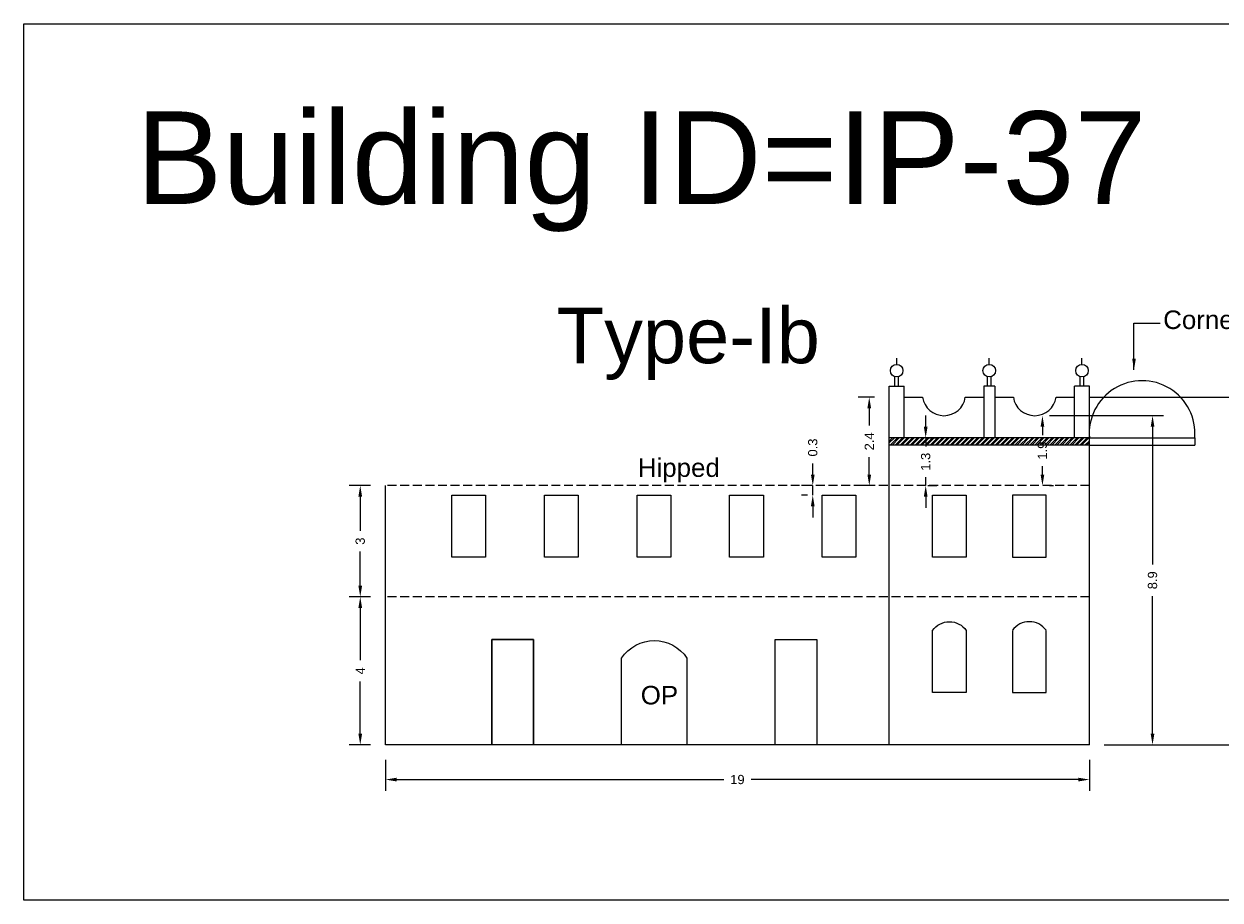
# Model space of a CAD drawing. Header units: metres. Extents: x 3416658 to 3417184, y -6712896 to -6712690.
# Tile 33 of 58: x 3416936 to 3416968, y -6712816 to -6712792. Entities that reach past the tile are written whole.
import ezdxf

# ---------------------------------------------------------------- set-up
doc = ezdxf.new("R2010")
doc.units = ezdxf.units.M
doc.linetypes.add('ACAD_ISO02W100', pattern=[15, 12, -3])
doc.layers.add('Dotted', color=7, linetype='ACAD_ISO02W100', plot=False)
doc.styles.get("Standard").update_dxf_attribs({"font": 'arial.ttf'})
doc.dimstyles.new('ISO-25', dxfattribs={"dimtxt": 0.25, "dimasz": 0.3, "dimexe": 0.3, "dimexo": 0.4, "dimgap": 0.2, "dimtad": 0, "dimdec": 1, "dimdsep": 46, "dimtxsty": 'Standard', "dimcen": 2.5, "dimadec": 0, "dimazin": 0, "dimtfac": 1, "dimtdec": 1, "dimtmove": 0, "dimatfit": 3, "dimfxl": 1, "dimarcsym": 0})

# ---------------------------------------------------------------- blocks, each defined once
blk = doc.blocks.new('*D314')
at = {"color": 0, "lineweight": -2, "transparency": 16777216}
for p, q in [((3416959.077, -6712802.21), (3416958.636, -6712802.21)), ((3416958.936, -6712802.51), (3416958.936, -6712802.975)), ((3416958.936, -6712804.299), (3416958.936, -6712803.834)), ((3416959.077, -6712804.599), (3416958.636, -6712804.599))]:
    blk.add_line(p, q, dxfattribs=at)
at = {"color": 0, "transparency": 16777216}
for points in [[(3416958.886, -6712802.51), (3416958.986, -6712802.51), (3416958.936, -6712802.21)], [(3416958.886, -6712804.299), (3416958.986, -6712804.299), (3416958.936, -6712804.599)]]:
    blk.add_solid(points, dxfattribs=at)
at = {"layer": 'Defpoints', "color": 0, "transparency": 16777216}
for p in [(3416958.936, -6712802.21), (3416959.477, -6712802.21), (3416959.477, -6712804.599)]:
    blk.add_point(p, dxfattribs=at)
at = {"color": 0, "transparency": 16777216, "insert": (3416958.936, -6712803.405), "char_height": 0.25, "attachment_point": 5, "rotation": 90}
blk.add_mtext('2.4', dxfattribs=at)
blk = doc.blocks.new('*D315')
at = {"color": 0, "lineweight": -2, "transparency": 16777216}
for p, q in [((3416945.877, -6712811.999), (3416945.877, -6712812.836)), ((3416964.877, -6712811.999), (3416964.877, -6712812.836)), ((3416946.177, -6712812.536), (3416955.01, -6712812.536)), ((3416964.577, -6712812.536), (3416955.745, -6712812.536))]:
    blk.add_line(p, q, dxfattribs=at)
at = {"color": 0, "transparency": 16777216}
for points in [[(3416946.177, -6712812.486), (3416946.177, -6712812.586), (3416945.877, -6712812.536)], [(3416964.577, -6712812.486), (3416964.577, -6712812.586), (3416964.877, -6712812.536)]]:
    blk.add_solid(points, dxfattribs=at)
at = {"layer": 'Defpoints', "color": 0, "transparency": 16777216}
for p in [(3416945.877, -6712811.599), (3416964.877, -6712811.599), (3416964.877, -6712812.536)]:
    blk.add_point(p, dxfattribs=at)
at = {"color": 0, "transparency": 16777216, "insert": (3416955.377, -6712812.536), "char_height": 0.25, "attachment_point": 5}
blk.add_mtext('19', dxfattribs=at)
blk = doc.blocks.new('*D316')
at = {"color": 0, "lineweight": -2, "transparency": 16777216}
for p, q in [((3416945.477, -6712807.599), (3416944.897, -6712807.599)), ((3416945.197, -6712807.899), (3416945.197, -6712809.312)), ((3416945.197, -6712811.299), (3416945.197, -6712809.885)), ((3416945.477, -6712811.599), (3416944.897, -6712811.599))]:
    blk.add_line(p, q, dxfattribs=at)
at = {"color": 0, "transparency": 16777216}
for points in [[(3416945.147, -6712807.899), (3416945.247, -6712807.899), (3416945.197, -6712807.599)], [(3416945.147, -6712811.299), (3416945.247, -6712811.299), (3416945.197, -6712811.599)]]:
    blk.add_solid(points, dxfattribs=at)
at = {"layer": 'Defpoints', "color": 0, "transparency": 16777216}
for p in [(3416945.197, -6712807.599), (3416945.877, -6712807.599), (3416945.877, -6712811.599)]:
    blk.add_point(p, dxfattribs=at)
at = {"color": 0, "transparency": 16777216, "insert": (3416945.197, -6712809.599), "char_height": 0.25, "attachment_point": 5, "rotation": 90}
blk.add_mtext('4', dxfattribs=at)
blk = doc.blocks.new('*D317')
at = {"color": 0, "lineweight": -2, "transparency": 16777216}
for p, q in [((3416945.477, -6712804.599), (3416944.897, -6712804.599)), ((3416945.197, -6712804.899), (3416945.197, -6712805.817)), ((3416945.197, -6712807.299), (3416945.197, -6712806.381)), ((3416945.477, -6712807.599), (3416944.897, -6712807.599))]:
    blk.add_line(p, q, dxfattribs=at)
at = {"color": 0, "transparency": 16777216}
for points in [[(3416945.147, -6712804.899), (3416945.247, -6712804.899), (3416945.197, -6712804.599)], [(3416945.147, -6712807.299), (3416945.247, -6712807.299), (3416945.197, -6712807.599)]]:
    blk.add_solid(points, dxfattribs=at)
at = {"layer": 'Defpoints', "color": 0, "transparency": 16777216}
for p in [(3416945.197, -6712804.599), (3416945.877, -6712804.599), (3416945.877, -6712807.599)]:
    blk.add_point(p, dxfattribs=at)
at = {"color": 0, "transparency": 16777216, "insert": (3416945.197, -6712806.099), "char_height": 0.25, "attachment_point": 5, "rotation": 90}
blk.add_mtext('3', dxfattribs=at)
blk = doc.blocks.new('*D318')
at = {"color": 0, "lineweight": -2, "transparency": 16777216}
for p, q in [((3416964.877, -6712802.21), (3416969.792, -6712802.21)), ((3416969.492, -6712802.51), (3416969.492, -6712806.477)), ((3416969.492, -6712811.299), (3416969.492, -6712807.332)), ((3416965.277, -6712811.599), (3416969.792, -6712811.599))]:
    blk.add_line(p, q, dxfattribs=at)
at = {"color": 0, "transparency": 16777216}
for points in [[(3416969.442, -6712802.51), (3416969.542, -6712802.51), (3416969.492, -6712802.21)], [(3416969.442, -6712811.299), (3416969.542, -6712811.299), (3416969.492, -6712811.599)]]:
    blk.add_solid(points, dxfattribs=at)
at = {"layer": 'Defpoints', "color": 0, "transparency": 16777216}
for p in [(3416964.477, -6712802.21), (3416969.492, -6712802.21), (3416964.877, -6712811.599)]:
    blk.add_point(p, dxfattribs=at)
at = {"color": 0, "transparency": 16777216, "insert": (3416969.492, -6712806.905), "char_height": 0.25, "attachment_point": 5, "rotation": 90}
blk.add_mtext('9.4', dxfattribs=at)
blk = doc.blocks.new('*D319')
at = {"color": 0, "lineweight": -2, "transparency": 16777216}
for p, q in [((3416963.802, -6712802.71), (3416966.882, -6712802.71)), ((3416966.582, -6712803.01), (3416966.582, -6712806.727)), ((3416966.582, -6712811.299), (3416966.582, -6712807.583)), ((3416965.277, -6712811.599), (3416966.882, -6712811.599))]:
    blk.add_line(p, q, dxfattribs=at)
at = {"color": 0, "transparency": 16777216}
for points in [[(3416966.532, -6712803.01), (3416966.632, -6712803.01), (3416966.582, -6712802.71)], [(3416966.532, -6712811.299), (3416966.632, -6712811.299), (3416966.582, -6712811.599)]]:
    blk.add_solid(points, dxfattribs=at)
at = {"layer": 'Defpoints', "color": 0, "transparency": 16777216}
for p in [(3416963.402, -6712802.71), (3416966.582, -6712802.71), (3416964.877, -6712811.599)]:
    blk.add_point(p, dxfattribs=at)
at = {"color": 0, "transparency": 16777216, "insert": (3416966.582, -6712807.155), "char_height": 0.25, "attachment_point": 5, "rotation": 90}
blk.add_mtext('8.9', dxfattribs=at)
blk = doc.blocks.new('*D320')
at = {"color": 0, "lineweight": -2, "transparency": 16777216}
for p, q in [((3416960.459, -6712803.01), (3416960.459, -6712802.71)), ((3416960.459, -6712803.31), (3416960.459, -6712803.539)), ((3416960.517, -6712803.31), (3416960.759, -6712803.31)), ((3416960.459, -6712804.599), (3416960.459, -6712804.37)), ((3416960.517, -6712804.599), (3416960.759, -6712804.599)), ((3416960.459, -6712804.899), (3416960.459, -6712805.199))]:
    blk.add_line(p, q, dxfattribs=at)
at = {"color": 0, "transparency": 16777216}
for points in [[(3416960.409, -6712803.01), (3416960.509, -6712803.01), (3416960.459, -6712803.31)], [(3416960.409, -6712804.899), (3416960.509, -6712804.899), (3416960.459, -6712804.599)]]:
    blk.add_solid(points, dxfattribs=at)
at = {"layer": 'Defpoints', "color": 0, "transparency": 16777216}
for p in [(3416960.117, -6712803.31), (3416960.459, -6712803.31), (3416960.117, -6712804.599)]:
    blk.add_point(p, dxfattribs=at)
at = {"color": 0, "transparency": 16777216, "insert": (3416960.459, -6712803.955), "char_height": 0.25, "attachment_point": 5, "rotation": 90}
blk.add_mtext('1.3', dxfattribs=at)
blk = doc.blocks.new('*D321')
at = {"color": 0, "lineweight": -2, "transparency": 16777216}
for p, q in [((3416957.411, -6712804.299), (3416957.411, -6712803.999)), ((3416957.268, -6712804.599), (3416957.111, -6712804.599)), ((3416957.411, -6712804.857), (3416957.411, -6712804.599)), ((3416957.268, -6712804.857), (3416957.111, -6712804.857)), ((3416957.411, -6712805.157), (3416957.411, -6712805.457))]:
    blk.add_line(p, q, dxfattribs=at)
at = {"color": 0, "transparency": 16777216}
for points in [[(3416957.361, -6712804.299), (3416957.461, -6712804.299), (3416957.411, -6712804.599)], [(3416957.361, -6712805.157), (3416957.461, -6712805.157), (3416957.411, -6712804.857)]]:
    blk.add_solid(points, dxfattribs=at)
at = {"layer": 'Defpoints', "color": 0, "transparency": 16777216}
for p in [(3416957.411, -6712804.599), (3416957.668, -6712804.599), (3416957.668, -6712804.857)]:
    blk.add_point(p, dxfattribs=at)
at = {"color": 0, "transparency": 16777216, "insert": (3416957.411, -6712803.571), "char_height": 0.25, "attachment_point": 5, "rotation": 90}
blk.add_mtext('0.3', dxfattribs=at)
blk = doc.blocks.new('*D322')
at = {"color": 0, "lineweight": -2, "transparency": 16777216}
for p, q in [((3416963.802, -6712802.71), (3416963.91, -6712802.71)), ((3416963.61, -6712803.01), (3416963.61, -6712803.238)), ((3416963.61, -6712804.299), (3416963.61, -6712804.071)), ((3416963.802, -6712804.599), (3416963.91, -6712804.599))]:
    blk.add_line(p, q, dxfattribs=at)
at = {"color": 0, "transparency": 16777216}
for points in [[(3416963.56, -6712803.01), (3416963.66, -6712803.01), (3416963.61, -6712802.71)], [(3416963.56, -6712804.299), (3416963.66, -6712804.299), (3416963.61, -6712804.599)]]:
    blk.add_solid(points, dxfattribs=at)
at = {"layer": 'Defpoints', "color": 0, "transparency": 16777216}
for p in [(3416963.402, -6712802.71), (3416963.402, -6712804.599), (3416963.61, -6712804.599)]:
    blk.add_point(p, dxfattribs=at)
at = {"color": 0, "transparency": 16777216, "insert": (3416963.61, -6712803.655), "char_height": 0.25, "attachment_point": 5, "rotation": 90}
blk.add_mtext('1.9', dxfattribs=at)

msp = doc.modelspace()

# ---------------------------------------------------------------- hatches: boundary and pattern name
h = msp.add_hatch()
h.set_pattern_fill('ANSI32', color=256, scale=0.01)
h.set_pattern_definition([(45, (-81.41043, 26.99843), (-0.067351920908, 0.067351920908), []), (45, (-81.36553, 26.99843), (-0.067351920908, 0.067351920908), [])])
h.paths.add_polyline_path([(3416964.477, -6712803.31), (3416959.877, -6712803.31), (3416959.877, -6712803.51), (3416964.477, -6712803.51)])
h.paths.add_polyline_path([(3416964.877, -6712803.31), (3416964.477, -6712803.31), (3416964.477, -6712803.51), (3416964.877, -6712803.51)])
h.paths.add_polyline_path([(3416959.877, -6712803.31), (3416959.477, -6712803.31), (3416959.477, -6712803.51), (3416959.877, -6712803.51)])

# ---------------------------------------------------------------- linework, layer by layer
for p, q in [((3416949.871, -6712808.75), (3416948.749, -6712808.75)), ((3416948.749, -6712808.75), (3416948.749, -6712811.599)), ((3416949.871, -6712811.599), (3416949.871, -6712808.75)), ((3416956.396, -6712808.75), (3416957.518, -6712808.75)), ((3416956.396, -6712811.599), (3416956.396, -6712808.75)), ((3416957.518, -6712808.75), (3416957.518, -6712811.599))]:
    msp.add_line(p, q)
for points in [[(3416936.119, -6712792.133), (3416974.287, -6712792.133), (3416974.287, -6712815.79), (3416936.119, -6712815.79)], [(3416947.668, -6712804.857), (3416948.577, -6712804.857), (3416948.577, -6712806.535), (3416947.668, -6712806.535)], [(3416950.168, -6712804.857), (3416951.077, -6712804.857), (3416951.077, -6712806.535), (3416950.168, -6712806.535)], [(3416952.668, -6712804.857), (3416953.577, -6712804.857), (3416953.577, -6712806.535), (3416952.668, -6712806.535)], [(3416955.168, -6712804.857), (3416956.077, -6712804.857), (3416956.077, -6712806.535), (3416955.168, -6712806.535)], [(3416957.668, -6712804.857), (3416958.577, -6712804.857), (3416958.577, -6712806.535), (3416957.668, -6712806.535)], [(3416960.646, -6712804.857), (3416961.555, -6712804.857), (3416961.555, -6712806.535), (3416960.646, -6712806.535)], [(3416963.709, -6712804.857), (3416962.8, -6712804.857), (3416962.8, -6712806.535), (3416963.709, -6712806.535)], [(3416948.749, -6712808.75), (3416949.871, -6712808.75), (3416949.871, -6712811.599), (3416948.749, -6712811.599)]]:
    msp.add_lwpolyline(points, close=True)
for points in [[(3416959.677, -6712801.326), (3416959.677, -6712801.16)], [(3416962.174, -6712801.326), (3416962.174, -6712801.16)], [(3416964.677, -6712801.326), (3416964.677, -6712801.16)], [(3416959.627, -6712801.91), (3416959.627, -6712801.656)], [(3416959.727, -6712801.91), (3416959.727, -6712801.656)], [(3416962.124, -6712801.91), (3416962.124, -6712801.656)], [(3416962.224, -6712801.91), (3416962.224, -6712801.656)], [(3416964.627, -6712801.91), (3416964.627, -6712801.656)], [(3416964.727, -6712801.91), (3416964.727, -6712801.656)], [(3416959.477, -6712811.599), (3416959.477, -6712801.91)], [(3416959.477, -6712801.91), (3416959.877, -6712801.91)], [(3416959.877, -6712803.31), (3416959.877, -6712801.91)], [(3416962.027, -6712801.91), (3416962.027, -6712803.31)], [(3416962.327, -6712801.91), (3416962.027, -6712801.91)], [(3416962.327, -6712801.91), (3416962.327, -6712803.31)], [(3416964.477, -6712803.31), (3416964.477, -6712801.91)], [(3416964.877, -6712801.91), (3416964.477, -6712801.91)], [(3416964.877, -6712811.599), (3416964.877, -6712801.91)], [(3416959.877, -6712802.21), (3416960.377, -6712802.21)], [(3416961.527, -6712802.21), (3416962.027, -6712802.21)], [(3416962.327, -6712802.21), (3416962.827, -6712802.21)], [(3416963.977, -6712802.21), (3416964.477, -6712802.21)], [(3416964.877, -6712803.31), (3416959.477, -6712803.31)], [(3416964.877, -6712803.31), (3416967.722, -6712803.31)], [(3416967.722, -6712803.31), (3416967.722, -6712803.51)], [(3416964.877, -6712803.51), (3416959.477, -6712803.51)], [(3416964.877, -6712803.51), (3416967.722, -6712803.51)], [(3416945.877, -6712811.599), (3416945.877, -6712804.599)], [(3416962.8, -6712808.507), (3416962.8, -6712810.184), (3416963.709, -6712810.184), (3416963.709, -6712808.507)], [(3416964.877, -6712811.599), (3416945.877, -6712811.599)]]:
    msp.add_lwpolyline(points)
msp.add_lwpolyline([(3416961.555, -6712808.507), (3416961.555, -6712810.184), (3416960.646, -6712810.184), (3416960.646, -6712808.507, -0.512686), (3416961.555, -6712808.507)], format="xyb")
msp.add_lwpolyline([(3416954.016, -6712811.599), (3416952.251, -6712811.599), (3416952.251, -6712809.255, -0.533022), (3416954.016, -6712809.255)], format="xyb", close=True)
for centre in [(3416959.677, -6712801.495), (3416962.174, -6712801.495), (3416964.677, -6712801.495)]:
    msp.add_circle(centre, 0.169)
for centre, radius, start, end in [((3416966.3, -6712803.193), 1.427, 355.2955, 184.7045), ((3416960.952, -6712802.13), 0.581, 187.9818, 352.0182), ((3416963.402, -6712802.13), 0.581, 187.9818, 352.0182), ((3416963.254, -6712808.833), 0.56, 35.7128, 144.2872)]:
    msp.add_arc(centre, radius, start, end)
at = {"layer": 'Dotted', "ltscale": 0.02}
for points in [[(3416964.877, -6712804.599), (3416945.877, -6712804.599)], [(3416964.877, -6712807.599), (3416945.877, -6712807.599)]]:
    msp.add_lwpolyline(points, dxfattribs=at)

# ---------------------------------------------------------------- texts
for s, heights, insert, char_height, attachment_point in [('Building ID=IP-37', [0.517], (3416939.145, -6712794.494), 2.5, 1), ('Type-Ib  ', [0.517], (3416950.5, -6712799.795), 1.5, 1), ('Corner Pediment', [0], (3416972.149, -6712799.871), 0.5, 3), ('Hipped', [0], (3416952.689, -6712803.864), 0.5, 1), ('OP', [0], (3416952.768, -6712810.006), 0.5, 1)]:
    msp.add_mtext_dynamic_manual_height_columns(s, width=67.86454, gutter_width=12.5, heights=heights, dxfattribs=dict(insert=insert, char_height=char_height, attachment_point=attachment_point))

# ---------------------------------------------------------------- dimensions: what is measured, and where the dimension line sits
for base, p1, p2, picture, middle in [((3416958.936, -6712802.21), (3416959.477, -6712804.599), (3416959.477, -6712802.21), '*D314', (3416958.936, -6712803.405)), ((3416969.492, -6712802.21), (3416964.877, -6712811.599), (3416964.477, -6712802.21), '*D318', (3416969.492, -6712806.905)), ((3416966.582, -6712802.71), (3416964.877, -6712811.599), (3416963.402, -6712802.71), '*D319', (3416966.582, -6712807.155)), ((3416963.61, -6712804.599), (3416963.402, -6712802.71), (3416963.402, -6712804.599), '*D322', (3416963.61, -6712803.655)), ((3416957.411, -6712804.599), (3416957.668, -6712804.857), (3416957.668, -6712804.599), '*D321', (3416957.411, -6712803.571)), ((3416945.197, -6712804.599), (3416945.877, -6712807.599), (3416945.877, -6712804.599), '*D317', (3416945.197, -6712806.099)), ((3416945.197, -6712807.599), (3416945.877, -6712811.599), (3416945.877, -6712807.599), '*D316', (3416945.197, -6712809.599))]:
    dim = msp.add_linear_dim(base=base, p1=p1, p2=p2, angle=90, dimstyle='ISO-25')
    dim.commit()
    dim.dimension.update_dxf_attribs({"geometry": picture, "text_midpoint": middle})
dim = msp.add_linear_dim(base=(3416960.459, -6712803.31), p1=(3416960.117, -6712804.599), p2=(3416960.117, -6712803.31), angle=90, dimstyle='ISO-25')
dim.commit()
dim.dimension.update_dxf_attribs({"geometry": '*D320', "text_midpoint": (3416960.459, -6712803.955), "dimtype": 160})
dim = msp.add_linear_dim(base=(3416964.877, -6712812.536), p1=(3416945.877, -6712811.599), p2=(3416964.877, -6712811.599), dimstyle='ISO-25')
dim.commit()
dim.dimension.update_dxf_attribs({"geometry": '*D315', "text_midpoint": (3416955.377, -6712812.536)})

# ---------------------------------------------------------------- leaders
at = {"layer": 'Dotted'}
msp.add_leader([(3416966.081, -6712801.472), (3416966.081, -6712800.214), (3416966.784, -6712800.214)], dimstyle='ISO-25', override={"dimgap": 0.625, "dimtad": 0}, dxfattribs=at)

doc.saveas('drawing.dxf')
